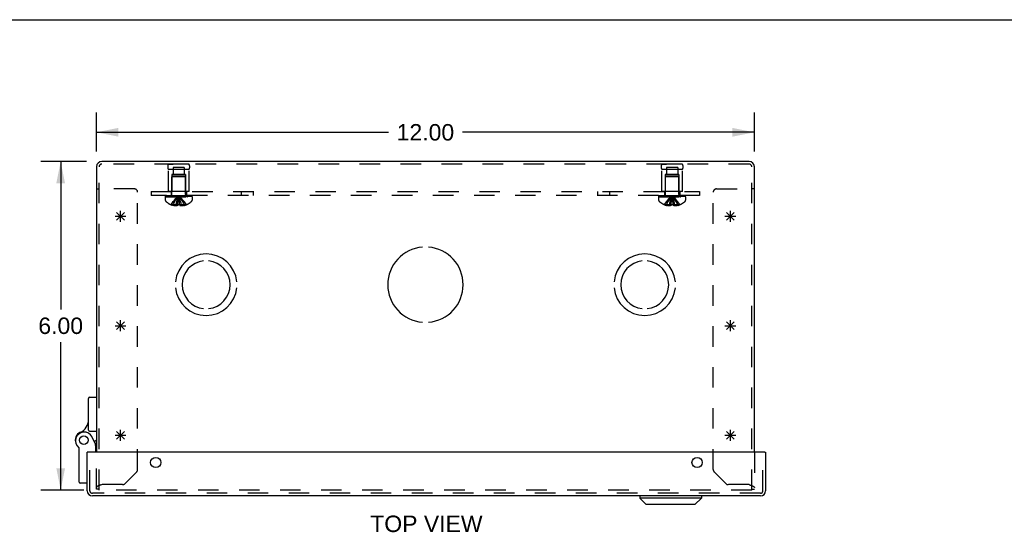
# Model space of a CAD drawing. Header units: inches. Extents: x 0 to 68, y 0 to 44.
# Tile 13 of 16: x 16 to 34, y 34.6 to 44. Entities that reach past the tile are written whole.
import ezdxf

# ---------------------------------------------------------------- set-up
doc = ezdxf.new("R2010")
doc.units = ezdxf.units.IN
doc.header["$LTSCALE"] = 3.74
doc.header["$MEASUREMENT"] = 0
doc.linetypes.add('HIDDEN', pattern=[0.2, 0.1, -0.1])
doc.layers.get('0').update_dxf_attribs({"linetype": 'CONTINUOUS'})
for name, color, linetype in [('DEFAULT_2', 8, 'HIDDEN'), ('DIMENSIONS', 7, 'CONTINUOUS'), ('DOOR_ASSEMBLY', 7, 'CONTINUOUS'), ('OPEN', 7, 'CONTINUOUS'), ('SPOTWELDS', 7, 'CONTINUOUS'), ('SUBPANEL', 7, 'CONTINUOUS')]:
    doc.layers.add(name, color=color, linetype=linetype)
doc.styles.get("Standard").update_dxf_attribs({"font": 'arial.ttf'})
doc.dimstyles.new('DIMSTYLE_1', dxfattribs={"dimtxt": 0.3, "dimasz": 0.4, "dimexe": 0.09, "dimexo": 0.07, "dimgap": 0.0375, "dimtad": 0, "dimtih": 1, "dimtoh": 1, "dimzin": 4, "dimdsep": 46, "dimtxsty": 'Standard', "dimblk": '_FILLED', "dimblk1": '_FILLED', "dimblk2": '_FILLED', "dimcen": 0.09, "dimadec": 3, "dimazin": 1, "dimtfac": 1, "dimtdec": 3, "dimtofl": 0, "dimtmove": 0, "dimatfit": 3, "dimldrblk": '_FILLED', "dimfxl": 0, "dimtolj": 1, "dimtzin": 4, "dimarcsym": 0})

# ---------------------------------------------------------------- blocks, each defined once
blk = doc.blocks.new('_FILLED')
at = {"color": 0, "linetype": 'ByBlock'}
blk.add_solid([(0, 0), (-1, 0.2), (-1, -0.2)], dxfattribs=at)
blk = doc.blocks.new('*D1')
at = {"layer": 'DIMENSIONS', "color": 2, "linetype": 'Continuous'}
for p, q in [((17.441, 41.596), (17.441, 42.304)), ((29.441, 41.596), (29.441, 42.304)), ((17.441, 41.944), (22.767, 41.944)), ((29.441, 41.944), (24.115, 41.944))]:
    blk.add_line(p, q, dxfattribs=at)
at = {"layer": 'DIMENSIONS', "color": 2, "linetype": 'Continuous', "xscale": 0.4, "yscale": 0.4, "zscale": 0.4, "rotation": 180}
blk.add_blockref('_FILLED', (17.441, 41.944), dxfattribs=at)
at = {"layer": 'DIMENSIONS', "color": 2, "linetype": 'Continuous', "xscale": 0.4, "yscale": 0.4, "zscale": 0.4}
blk.add_blockref('_FILLED', (29.441, 41.944), dxfattribs=at)
at = {"layer": 'DIMENSIONS', "color": 2, "linetype": 'Continuous', "insert": (23.441, 42.094), "char_height": 0.3, "width": 1.04833, "attachment_point": 2, "line_spacing_factor": 0.9}
blk.add_mtext('12.00', dxfattribs=at)
blk = doc.blocks.new('*D2')
at = {"layer": 'DIMENSIONS', "color": 2, "linetype": 'Continuous'}
for p, q in [((17.256, 41.411), (16.428, 41.411)), ((16.788, 41.411), (16.788, 38.711)), ((16.788, 35.411), (16.788, 38.111)), ((17.209, 35.411), (16.428, 35.411))]:
    blk.add_line(p, q, dxfattribs=at)
at = {"layer": 'DIMENSIONS', "color": 2, "linetype": 'Continuous', "xscale": 0.4, "yscale": 0.4, "zscale": 0.4}
for p, rotation in [((16.788, 41.411), 90), ((16.788, 35.411), 270)]:
    blk.add_blockref('_FILLED', p, dxfattribs=dict(at, rotation=rotation))
at = {"layer": 'DIMENSIONS', "color": 2, "linetype": 'Continuous', "insert": (16.788, 38.561), "char_height": 0.3, "width": 0.81524, "attachment_point": 2, "line_spacing_factor": 0.9}
blk.add_mtext('6.00', dxfattribs=at)

msp = doc.modelspace()

# ---------------------------------------------------------------- linework, layer by layer
at = {"color": 7, "linetype": 'Continuous'}
for p, q in [((0, 44), (68, 44)), ((17.441, 40.911), (17.489, 40.911)), ((29.441, 40.911), (29.393, 40.911))]:
    msp.add_line(p, q, dxfattribs=at)
at = {"color": 3, "linetype": 'Continuous'}
for p, q in [((17.441, 41.316), (17.441, 36.102)), ((29.346, 41.411), (17.536, 41.411)), ((29.441, 36.102), (29.441, 41.316))]:
    msp.add_line(p, q, dxfattribs=at)
for centre, start, end in [((17.536, 41.316), 90, 180), ((29.346, 41.316), 0, 90)]:
    msp.add_arc(centre, 0.0948, start, end, dxfattribs=at)
at = {"layer": 'DEFAULT_2', "color": 8, "linetype": 'HIDDEN'}
for p, q in [((17.489, 35.411), (17.489, 41.316)), ((29.346, 41.363), (17.536, 41.363)), ((18.753, 41.363), (18.841, 41.363)), ((19.129, 41.363), (18.753, 41.363)), ((19.129, 41.363), (19.041, 41.363)), ((27.753, 41.363), (27.841, 41.363)), ((28.129, 41.363), (27.753, 41.363)), ((28.129, 41.363), (28.041, 41.363)), ((29.393, 35.411), (29.393, 41.316)), ((18.753, 40.863), (18.753, 41.263)), ((19.129, 41.263), (18.753, 41.263)), ((18.816, 41.175), (18.816, 40.863)), ((19.066, 41.175), (18.816, 41.175)), ((18.827, 41.143), (18.817, 41.133)), ((18.817, 40.805), (18.817, 41.133)), ((19.065, 41.133), (18.817, 41.133)), ((19.055, 41.143), (18.827, 41.143)), ((18.84, 41.3), (18.84, 41.175)), ((19.043, 41.3), (18.84, 41.3)), ((19.043, 41.3), (19.043, 41.175)), ((19.055, 41.143), (19.065, 41.133)), ((19.065, 40.805), (19.065, 41.133)), ((19.066, 41.175), (19.066, 40.863)), ((19.129, 40.863), (19.129, 41.263)), ((28.129, 41.263), (27.753, 41.263)), ((27.753, 40.863), (27.753, 41.263)), ((28.066, 41.175), (27.816, 41.175)), ((27.816, 41.175), (27.816, 40.863)), ((27.827, 41.143), (27.817, 41.133)), ((28.065, 41.133), (27.817, 41.133)), ((27.817, 40.805), (27.817, 41.133)), ((28.055, 41.143), (27.827, 41.143)), ((28.043, 41.3), (27.84, 41.3)), ((27.84, 41.3), (27.84, 41.175)), ((28.043, 41.3), (28.043, 41.175)), ((28.055, 41.143), (28.065, 41.133)), ((28.065, 40.805), (28.065, 41.133)), ((28.066, 41.175), (28.066, 40.863)), ((28.129, 40.863), (28.129, 41.263)), ((18.129, 40.911), (17.489, 40.911)), ((18.191, 35.785), (18.191, 40.849)), ((18.695, 40.788), (18.695, 40.773)), ((18.695, 40.788), (19.187, 40.788)), ((19.187, 40.773), (18.695, 40.773)), ((18.703, 40.773), (18.703, 40.788)), ((18.721, 40.788), (18.721, 40.773)), ((18.742, 40.788), (18.742, 40.773)), ((18.748, 40.773), (18.748, 40.788)), ((19.129, 40.863), (18.753, 40.863)), ((18.754, 40.788), (18.754, 40.773)), ((18.773, 40.788), (18.773, 40.773)), ((18.783, 40.788), (18.783, 40.773)), ((18.801, 40.788), (18.801, 40.773)), ((18.824, 40.773), (18.824, 40.788)), ((18.835, 40.788), (18.835, 40.773)), ((18.87, 40.788), (18.87, 40.773)), ((18.874, 40.788), (18.874, 40.773)), ((18.945, 40.758), (18.941, 40.783)), ((18.945, 40.759), (18.941, 40.783)), ((19.008, 40.788), (19.008, 40.773)), ((19.012, 40.773), (19.012, 40.788)), ((19.047, 40.788), (19.047, 40.773)), ((19.058, 40.788), (19.058, 40.773)), ((19.081, 40.788), (19.081, 40.773)), ((19.099, 40.773), (19.099, 40.788)), ((19.109, 40.788), (19.109, 40.773)), ((19.129, 40.788), (19.129, 40.773)), ((19.134, 40.788), (19.134, 40.773)), ((19.14, 40.788), (19.14, 40.773)), ((19.161, 40.773), (19.161, 40.788)), ((19.179, 40.788), (19.179, 40.773)), ((19.187, 40.773), (19.187, 40.788)), ((27.695, 40.788), (28.187, 40.788)), ((27.695, 40.788), (27.695, 40.773)), ((28.187, 40.773), (27.695, 40.773)), ((27.703, 40.773), (27.703, 40.788)), ((27.721, 40.788), (27.721, 40.773)), ((27.742, 40.788), (27.742, 40.773)), ((27.748, 40.773), (27.748, 40.788)), ((28.129, 40.863), (27.753, 40.863)), ((27.754, 40.788), (27.754, 40.773)), ((27.773, 40.788), (27.773, 40.773)), ((27.783, 40.788), (27.783, 40.773)), ((27.801, 40.788), (27.801, 40.773)), ((27.824, 40.773), (27.824, 40.788)), ((27.835, 40.788), (27.835, 40.773)), ((27.87, 40.788), (27.87, 40.773)), ((27.874, 40.788), (27.874, 40.773)), ((27.945, 40.758), (27.941, 40.783)), ((27.945, 40.759), (27.941, 40.783)), ((28.008, 40.788), (28.008, 40.773)), ((28.012, 40.773), (28.012, 40.788)), ((28.047, 40.788), (28.047, 40.773)), ((28.058, 40.788), (28.058, 40.773)), ((28.081, 40.788), (28.081, 40.773)), ((28.099, 40.773), (28.099, 40.788)), ((28.109, 40.788), (28.109, 40.773)), ((28.129, 40.788), (28.129, 40.773)), ((28.134, 40.788), (28.134, 40.773)), ((28.14, 40.788), (28.14, 40.773)), ((28.161, 40.773), (28.161, 40.788)), ((28.179, 40.788), (28.179, 40.773)), ((28.187, 40.773), (28.187, 40.788)), ((28.691, 35.785), (28.691, 40.849)), ((28.753, 40.911), (29.393, 40.911)), ((18.695, 40.768), (18.695, 40.707)), ((18.695, 40.768), (19.187, 40.768)), ((18.801, 40.622), (18.801, 40.622)), ((18.801, 40.622), (18.802, 40.622)), ((18.923, 40.622), (18.802, 40.622)), ((18.837, 40.622), (18.837, 40.609)), ((18.891, 40.622), (18.891, 40.6)), ((18.923, 40.622), (18.926, 40.651)), ((18.923, 40.622), (18.923, 40.609)), ((18.923, 40.622), (18.923, 40.622)), ((18.926, 40.651), (18.928, 40.679)), ((18.959, 40.622), (18.959, 40.622)), ((18.959, 40.622), (18.959, 40.609)), ((19.08, 40.622), (18.959, 40.622)), ((18.991, 40.622), (18.991, 40.6)), ((19.046, 40.622), (19.046, 40.609)), ((19.081, 40.622), (19.08, 40.622)), ((19.081, 40.622), (19.082, 40.622)), ((19.187, 40.768), (19.187, 40.707)), ((27.695, 40.768), (28.187, 40.768)), ((27.695, 40.768), (27.695, 40.707)), ((27.801, 40.622), (27.801, 40.622)), ((27.802, 40.622), (27.801, 40.622)), ((27.923, 40.622), (27.802, 40.622)), ((27.837, 40.622), (27.837, 40.609)), ((27.891, 40.622), (27.891, 40.6)), ((27.923, 40.622), (27.926, 40.651)), ((27.923, 40.622), (27.923, 40.609)), ((27.923, 40.622), (27.923, 40.622)), ((27.926, 40.651), (27.928, 40.679)), ((28.08, 40.622), (27.959, 40.622)), ((27.959, 40.622), (27.959, 40.609)), ((27.959, 40.622), (27.959, 40.622)), ((27.991, 40.622), (27.991, 40.6)), ((28.046, 40.622), (28.046, 40.609)), ((28.081, 40.622), (28.08, 40.622)), ((28.081, 40.622), (28.082, 40.622)), ((28.187, 40.768), (28.187, 40.707)), ((17.441, 35.429), (17.441, 36.102)), ((29.441, 36.102), (29.441, 35.429)), ((17.959, 35.527), (18.174, 35.742)), ((28.709, 35.742), (28.924, 35.527)), ((17.489, 35.429), (17.441, 35.429)), ((29.393, 35.411), (17.489, 35.411)), ((17.502, 35.498), (17.498, 35.496)), ((17.506, 35.499), (17.502, 35.498)), ((17.51, 35.501), (17.506, 35.499)), ((17.514, 35.502), (17.51, 35.501)), ((17.521, 35.505), (17.514, 35.502)), ((17.532, 35.508), (17.521, 35.505)), ((17.536, 35.51), (17.532, 35.508)), ((17.916, 35.51), (17.536, 35.51)), ((29.346, 35.51), (28.966, 35.51)), ((29.346, 35.51), (29.355, 35.507)), ((29.355, 35.507), (29.362, 35.505)), ((29.362, 35.505), (29.366, 35.503)), ((29.366, 35.503), (29.37, 35.502)), ((29.37, 35.502), (29.374, 35.5)), ((29.374, 35.5), (29.379, 35.499)), ((29.393, 35.429), (29.441, 35.429))]:
    msp.add_line(p, q, dxfattribs=at)
for points in [[(18.801, 40.622), (18.821, 40.651), (18.842, 40.679), (18.864, 40.707), (18.888, 40.733), (18.914, 40.759), (18.941, 40.783)], [(18.837, 40.622), (18.851, 40.651), (18.867, 40.679), (18.884, 40.707), (18.902, 40.733), (18.921, 40.758), (18.941, 40.783)], [(18.891, 40.622), (18.898, 40.651), (18.906, 40.679), (18.914, 40.707), (18.922, 40.733), (18.932, 40.758), (18.941, 40.783)], [(18.928, 40.679), (18.931, 40.707), (18.934, 40.733), (18.938, 40.759), (18.941, 40.783)], [(18.931, 40.707), (18.934, 40.733), (18.938, 40.758), (18.941, 40.783)], [(18.991, 40.622), (18.984, 40.651), (18.976, 40.679), (18.968, 40.707), (18.96, 40.733), (18.951, 40.758), (18.941, 40.783)], [(19.046, 40.622), (19.031, 40.651), (19.015, 40.679), (18.998, 40.707), (18.98, 40.733), (18.961, 40.758), (18.941, 40.783)], [(19.081, 40.622), (19.062, 40.651), (19.041, 40.679), (19.018, 40.707), (18.994, 40.733), (18.968, 40.759), (18.941, 40.783)], [(27.801, 40.622), (27.821, 40.651), (27.842, 40.679), (27.864, 40.707), (27.888, 40.733), (27.914, 40.759), (27.941, 40.783)], [(27.837, 40.622), (27.851, 40.651), (27.867, 40.679), (27.884, 40.707), (27.902, 40.733), (27.921, 40.758), (27.941, 40.783)], [(27.891, 40.622), (27.898, 40.651), (27.906, 40.679), (27.914, 40.707), (27.922, 40.733), (27.932, 40.758), (27.941, 40.783)], [(27.928, 40.679), (27.931, 40.707), (27.934, 40.733), (27.938, 40.759), (27.941, 40.783)], [(27.931, 40.707), (27.934, 40.733), (27.938, 40.758), (27.941, 40.783)], [(27.991, 40.622), (27.984, 40.651), (27.976, 40.679), (27.968, 40.707), (27.96, 40.733), (27.951, 40.758), (27.941, 40.783)], [(28.081, 40.622), (28.062, 40.651), (28.041, 40.679), (28.018, 40.707), (27.994, 40.733), (27.968, 40.759), (27.941, 40.783)], [(28.046, 40.622), (28.031, 40.651), (28.015, 40.679), (27.998, 40.707), (27.98, 40.733), (27.961, 40.758), (27.941, 40.783)], [(18.891, 40.6), (18.886, 40.601), (18.881, 40.601), (18.876, 40.602), (18.871, 40.602), (18.865, 40.603), (18.86, 40.604), (18.854, 40.605), (18.849, 40.606), (18.843, 40.608), (18.837, 40.609)], [(18.923, 40.609), (18.919, 40.608), (18.915, 40.606), (18.911, 40.605), (18.907, 40.603), (18.903, 40.602), (18.899, 40.601), (18.895, 40.601), (18.891, 40.6)], [(18.959, 40.622), (18.953, 40.622), (18.947, 40.622), (18.941, 40.622), (18.935, 40.622), (18.929, 40.622), (18.923, 40.622)], [(18.959, 40.622), (18.957, 40.651), (18.954, 40.679), (18.951, 40.707), (18.948, 40.733), (18.945, 40.759)], [(18.959, 40.622), (18.957, 40.651), (18.954, 40.679), (18.951, 40.707), (18.948, 40.733)], [(18.959, 40.609), (18.963, 40.608), (18.967, 40.606)], [(18.991, 40.6), (18.987, 40.601), (18.983, 40.601), (18.979, 40.602), (18.975, 40.603), (18.971, 40.605), (18.967, 40.606)], [(19.046, 40.609), (19.039, 40.608), (19.034, 40.606), (19.028, 40.605), (19.022, 40.604), (19.017, 40.603), (19.011, 40.602), (19.006, 40.602), (19.001, 40.601), (18.996, 40.601), (18.991, 40.6)], [(27.891, 40.6), (27.886, 40.601), (27.881, 40.601), (27.876, 40.602), (27.871, 40.602), (27.865, 40.603), (27.86, 40.604), (27.854, 40.605), (27.849, 40.606), (27.843, 40.608), (27.837, 40.609)], [(27.923, 40.609), (27.919, 40.608), (27.915, 40.606), (27.911, 40.605), (27.907, 40.603), (27.903, 40.602), (27.899, 40.601), (27.895, 40.601), (27.891, 40.6)], [(27.959, 40.622), (27.953, 40.622), (27.947, 40.622), (27.941, 40.622), (27.935, 40.622), (27.929, 40.622), (27.923, 40.622)], [(27.959, 40.622), (27.957, 40.651), (27.954, 40.679), (27.951, 40.707), (27.948, 40.733), (27.945, 40.759)], [(27.959, 40.622), (27.957, 40.651), (27.954, 40.679), (27.951, 40.707), (27.948, 40.733)], [(27.991, 40.6), (27.987, 40.601), (27.983, 40.601), (27.979, 40.602), (27.975, 40.603), (27.971, 40.605), (27.967, 40.606), (27.963, 40.608), (27.959, 40.609)], [(28.046, 40.609), (28.039, 40.608), (28.034, 40.606), (28.028, 40.605), (28.022, 40.604), (28.017, 40.603), (28.011, 40.602), (28.006, 40.602), (28.001, 40.601), (27.996, 40.601), (27.991, 40.6)], [(17.498, 35.496), (17.496, 35.496), (17.494, 35.495), (17.492, 35.494), (17.49, 35.493), (17.488, 35.493), (17.486, 35.492), (17.484, 35.491), (17.482, 35.49), (17.481, 35.49), (17.479, 35.489), (17.477, 35.488), (17.475, 35.487), (17.474, 35.487), (17.472, 35.486), (17.47, 35.485), (17.469, 35.484), (17.467, 35.484), (17.466, 35.483), (17.464, 35.482), (17.463, 35.482), (17.462, 35.481), (17.46, 35.48), (17.459, 35.479), (17.458, 35.479), (17.456, 35.478), (17.455, 35.477), (17.454, 35.476), (17.453, 35.476), (17.452, 35.475), (17.451, 35.474), (17.45, 35.473), (17.449, 35.473), (17.448, 35.472), (17.448, 35.471), (17.447, 35.47), (17.446, 35.47), (17.445, 35.469), (17.445, 35.468), (17.444, 35.467), (17.444, 35.467), (17.443, 35.466), (17.443, 35.465), (17.442, 35.464), (17.442, 35.464), (17.442, 35.463), (17.442, 35.462), (17.441, 35.462), (17.441, 35.461), (17.441, 35.46), (17.441, 35.459)], [(29.379, 35.499), (29.383, 35.497), (29.385, 35.496), (29.387, 35.496), (29.389, 35.495), (29.391, 35.494), (29.392, 35.493), (29.394, 35.493), (29.396, 35.492), (29.398, 35.491), (29.4, 35.49)], [(29.4, 35.49), (29.402, 35.49), (29.403, 35.489), (29.405, 35.488), (29.407, 35.487), (29.409, 35.487), (29.41, 35.486), (29.412, 35.485), (29.413, 35.484), (29.415, 35.484), (29.416, 35.483), (29.418, 35.482), (29.419, 35.482), (29.421, 35.481), (29.422, 35.48), (29.423, 35.479), (29.425, 35.479), (29.426, 35.478), (29.427, 35.477), (29.428, 35.476), (29.429, 35.476), (29.43, 35.475), (29.431, 35.474)], [(29.431, 35.474), (29.432, 35.473), (29.433, 35.473), (29.434, 35.472)], [(29.434, 35.472), (29.435, 35.471), (29.435, 35.47), (29.436, 35.47)], [(29.436, 35.47), (29.437, 35.469), (29.437, 35.468), (29.438, 35.467), (29.439, 35.467)], [(29.439, 35.467), (29.439, 35.466), (29.439, 35.465), (29.44, 35.464)], [(29.44, 35.464), (29.44, 35.464), (29.44, 35.463), (29.441, 35.462), (29.441, 35.462), (29.441, 35.461), (29.441, 35.46), (29.441, 35.459)]]:
    msp.add_lwpolyline(points, dxfattribs=at)
for centre, radius, start, end in [((17.536, 41.316), 0.0468, 90, 180), ((18.84, 41.313), 0.1, 150.0508, 209.9492), ((19.042, 41.313), 0.1, 330.0508, 29.9492), ((27.84, 41.313), 0.1, 150.0508, 209.9492), ((28.042, 41.313), 0.1, 330.0508, 29.9492), ((29.346, 41.316), 0.0468, 0, 90), ((18.129, 40.849), 0.062, 0, 90), ((18.78, 40.805), 0.0372, 270, 300.0497), ((18.78, 40.805), 0.0372, 332.4601, 360), ((19.102, 40.805), 0.0372, 180, 207.5399), ((19.102, 40.805), 0.0372, 239.9503, 270), ((27.78, 40.805), 0.0372, 270, 300.0497), ((27.78, 40.805), 0.0372, 332.4601, 360), ((28.102, 40.805), 0.0372, 180, 207.5399), ((28.102, 40.805), 0.0372, 239.9503, 270), ((28.753, 40.849), 0.062, 90, 180), ((18.73, 40.707), 0.035, 180, 229.0666), ((18.941, 40.95), 0.357, 229.0666, 246.8273), ((18.941, 40.95), 0.357, 246.9983, 252.9593), ((18.941, 40.95), 0.357, 287.0407, 293.0017), ((18.941, 40.95), 0.357, 293.1727, 310.9334), ((19.152, 40.707), 0.035, 310.9334, 360), ((27.73, 40.707), 0.035, 180, 229.0666), ((27.941, 40.95), 0.357, 229.0666, 246.8273), ((27.941, 40.95), 0.357, 246.9983, 252.9593), ((27.941, 40.95), 0.357, 287.0407, 293.0017), ((27.941, 40.95), 0.357, 293.1727, 310.9334), ((28.152, 40.707), 0.035, 310.9334, 360), ((18.131, 35.785), 0.06, 315, 360), ((28.751, 35.785), 0.06, 180, 225), ((17.916, 35.57), 0.06, 270, 315), ((28.966, 35.57), 0.06, 225, 270)]:
    msp.add_arc(centre, radius, start, end, dxfattribs=at)
at = {"layer": 'DOOR_ASSEMBLY', "color": 7, "linetype": 'Continuous'}
for p, q in [((17.296, 36.504), (17.296, 37.085)), ((17.316, 37.105), (17.441, 37.105)), ((17.316, 36.484), (17.441, 36.484)), ((17.431, 36.238), (17.361, 36.38)), ((17.441, 36.322), (17.406, 36.289)), ((17.126, 35.558), (17.126, 36.168)), ((17.286, 36.102), (17.271, 36.102)), ((17.417, 36.267), (17.441, 36.267)), ((17.431, 36.102), (17.431, 36.238)), ((29.631, 36.102), (29.646, 36.102)), ((17.271, 35.538), (17.146, 35.538)), ((27.351, 35.304), (27.351, 35.266)), ((28.476, 35.266), (27.351, 35.266)), ((27.469, 35.148), (27.351, 35.266)), ((28.358, 35.148), (28.476, 35.266)), ((28.476, 35.304), (28.476, 35.266)), ((28.358, 35.148), (27.469, 35.148))]:
    msp.add_line(p, q, dxfattribs=at)
at = {"layer": 'DOOR_ASSEMBLY', "color": 3, "linetype": 'Continuous'}
for p, q in [((17.271, 35.399), (17.271, 36.102)), ((29.631, 36.102), (17.286, 36.102)), ((29.646, 36.102), (29.646, 35.399)), ((29.551, 35.304), (17.366, 35.304))]:
    msp.add_line(p, q, dxfattribs=at)
at = {"layer": 'DOOR_ASSEMBLY', "color": 8, "linetype": 'HIDDEN'}
for p, q in [((17.319, 35.399), (17.319, 36.102)), ((29.598, 35.399), (29.598, 36.102)), ((29.551, 35.352), (17.366, 35.352))]:
    msp.add_line(p, q, dxfattribs=at)
at = {"layer": 'DOOR_ASSEMBLY', "color": 7, "linetype": 'Continuous'}
for points in [[(17.417, 36.235), (17.414, 36.234), (17.411, 36.234)], [(17.431, 36.238), (17.431, 36.238), (17.417, 36.235)]]:
    msp.add_lwpolyline(points, dxfattribs=at)
for radius in [0.079, 0.078]:
    msp.add_circle((17.211, 36.322), radius, dxfattribs=at)
at = {"layer": 'DOOR_ASSEMBLY', "color": 3, "linetype": 'Continuous'}
for centre in [(18.521, 35.915), (28.396, 35.915)]:
    msp.add_circle(centre, 0.0938, dxfattribs=at)
at = {"layer": 'DOOR_ASSEMBLY', "color": 7, "linetype": 'Continuous'}
for centre, radius, start, end in [((17.316, 37.085), 0.02, 90, 180), ((17.046, 36.695), 0.25, 293.8265, 360), ((17.211, 36.322), 0.158, 113.8265, 201.112), ((17.218, 36.31), 0.16, 26.148, 231.7894), ((17.316, 36.504), 0.02, 180, 270), ((17.106, 36.168), 0.02, 0, 51.7894), ((17.146, 35.558), 0.02, 180, 270)]:
    msp.add_arc(centre, radius, start, end, dxfattribs=at)
at = {"layer": 'DOOR_ASSEMBLY', "color": 3, "linetype": 'Continuous'}
for centre, start, end in [((17.366, 35.399), 180, 270), ((29.551, 35.399), 270, 360)]:
    msp.add_arc(centre, 0.0948, start, end, dxfattribs=at)
at = {"layer": 'DOOR_ASSEMBLY', "color": 8, "linetype": 'HIDDEN'}
for centre, start, end in [((17.366, 35.399), 180, 270), ((29.551, 35.399), 270, 360)]:
    msp.add_arc(centre, 0.0468, start, end, dxfattribs=at)
at = {"layer": 'OPEN', "color": 40, "linetype": 'Continuous'}
for centre, radius, start, end in [((19.441, 39.161), 0.562, 5.6112, 174.3888), ((23.441, 39.161), 0.688, 94.5886, 265.4114), ((23.441, 39.161), 0.688, 274.5886, 85.4114), ((27.441, 39.161), 0.562, 5.6112, 174.3888), ((19.441, 39.161), 0.438, 95.9037, 264.0963), ((19.441, 39.161), 0.438, 275.9037, 84.0963), ((27.441, 39.161), 0.438, 95.9037, 264.0963), ((27.441, 39.161), 0.438, 275.9037, 84.0963), ((19.441, 39.161), 0.562, 185.6112, 354.3888), ((27.441, 39.161), 0.562, 185.6112, 354.3888)]:
    msp.add_arc(centre, radius, start, end, dxfattribs=at)
at = {"layer": 'SPOTWELDS', "color": 40, "linetype": 'Continuous'}
for p, q in [((17.779, 40.411), (17.979, 40.411)), ((17.808, 40.341), (17.949, 40.482)), ((17.949, 40.341), (17.808, 40.482)), ((17.879, 40.311), (17.879, 40.511)), ((28.904, 40.411), (29.104, 40.411)), ((28.933, 40.341), (29.074, 40.482)), ((29.074, 40.341), (28.933, 40.482)), ((29.004, 40.311), (29.004, 40.511)), ((17.808, 38.341), (17.949, 38.482)), ((17.949, 38.341), (17.808, 38.482)), ((17.879, 38.311), (17.879, 38.511)), ((28.933, 38.341), (29.074, 38.482)), ((29.074, 38.341), (28.933, 38.482)), ((29.004, 38.311), (29.004, 38.511)), ((17.779, 38.411), (17.979, 38.411)), ((28.904, 38.411), (29.104, 38.411)), ((17.949, 36.341), (17.808, 36.482)), ((17.808, 36.341), (17.949, 36.482)), ((17.879, 36.311), (17.879, 36.511)), ((29.074, 36.341), (28.933, 36.482)), ((28.933, 36.341), (29.074, 36.482)), ((29.004, 36.311), (29.004, 36.511)), ((17.779, 36.411), (17.979, 36.411)), ((28.904, 36.411), (29.104, 36.411))]:
    msp.add_line(p, q, dxfattribs=at)
at = {"layer": 'SUBPANEL', "color": 8, "linetype": 'HIDDEN'}
for p, q in [((18.441, 40.863), (18.441, 40.788)), ((18.441, 40.863), (28.441, 40.863)), ((28.441, 40.788), (18.441, 40.788)), ((18.801, 40.863), (18.801, 40.788)), ((19.082, 40.863), (19.082, 40.788)), ((20.082, 40.863), (20.082, 40.788)), ((20.3, 40.863), (20.3, 40.788)), ((26.582, 40.863), (26.582, 40.788)), ((26.8, 40.863), (26.8, 40.788)), ((27.801, 40.863), (27.801, 40.788)), ((28.082, 40.863), (28.082, 40.788)), ((28.441, 40.863), (28.441, 40.788))]:
    msp.add_line(p, q, dxfattribs=at)

# ---------------------------------------------------------------- texts
at = {"layer": 'DIMENSIONS', "color": 2, "linetype": 'Continuous', "insert": (23.459, 34.945), "char_height": 0.3, "width": 2.04424, "attachment_point": 2, "line_spacing_factor": 0.9}
msp.add_mtext('TOP VIEW', dxfattribs=at)

# ---------------------------------------------------------------- dimensions: what is measured, and where the dimension line sits
at = {"layer": 'DIMENSIONS', "color": 2, "linetype": 'Continuous'}
for base, p1, p2, angle, picture, middle in [((17.441, 41.944), (29.441, 42.374), (17.441, 42.374), 180, '*D1', (23.454, 41.942)), ((16.788, 35.411), (17.326, 41.411), (17.279, 35.411), 270, '*D2', (16.786, 38.41))]:
    dim = msp.add_linear_dim(base=base, p1=p1, p2=p2, angle=angle, dimstyle='DIMSTYLE_1', dxfattribs=at)
    dim.commit()
    dim.dimension.update_dxf_attribs({"geometry": picture, "text_midpoint": middle, "dimtype": 160})

doc.saveas('drawing.dxf')
